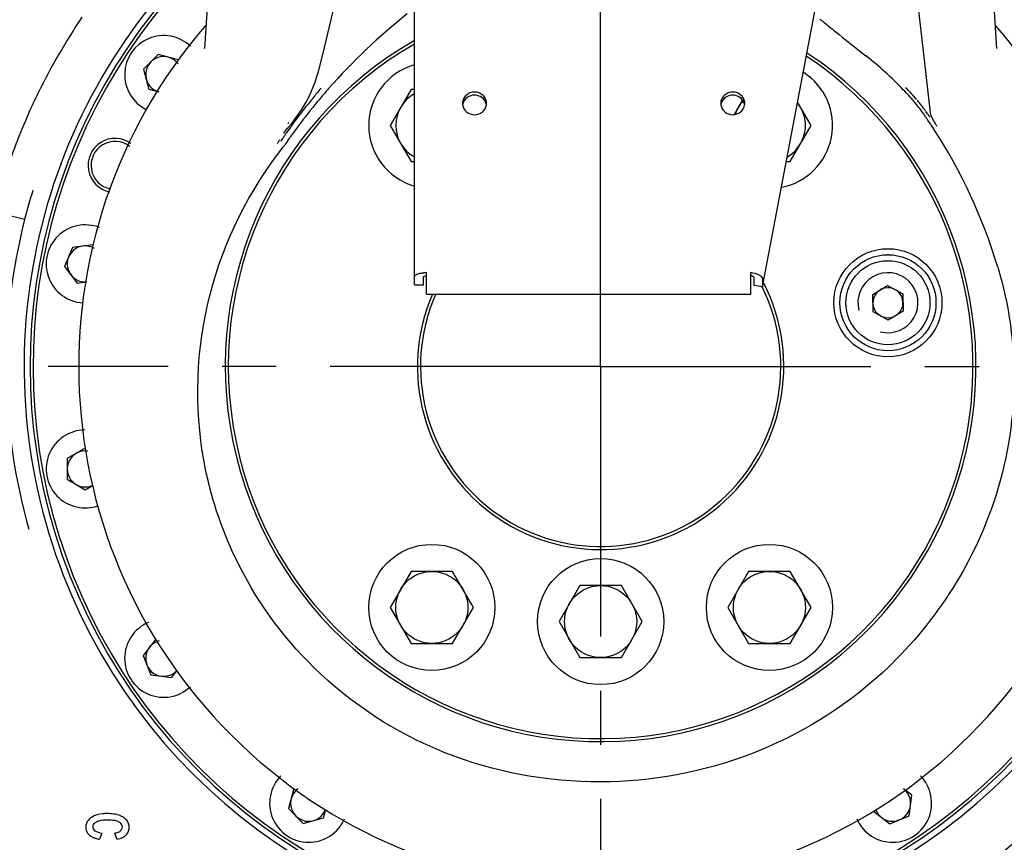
# Model space of a CAD drawing. Header units: millimetres. Extents: x 4086 to 10416, y 123 to 1549.
# Tile 90 of 99: x 9400 to 9427, y 1096 to 1119. Entities that reach past the tile are written whole.
import ezdxf

# ---------------------------------------------------------------- set-up
doc = ezdxf.new("R2010")
doc.units = ezdxf.units.MM
doc.linetypes.add('CENTER', pattern=[0.6, 0.375, -0.075, 0.075, -0.075])
for name, color, linetype in [('中心线', 7, 'Continuous'), ('尺寸标注', 7, 'Continuous'), ('运动范围', 7, 'Continuous')]:
    doc.layers.add(name, color=color, linetype=linetype)
doc.styles.add('思源黑', font='SourceHanSansCN-Normal.ttf')
doc.dimstyles.new('尺寸标注_1_6比例中六', dxfattribs={"dimtxt": 10, "dimasz": 8, "dimexe": 2, "dimexo": 1.5, "dimgap": 1, "dimtad": 1, "dimdec": 1, "dimlfac": 6, "dimdsep": 46, "dimtxsty": '思源黑', "dimcen": 0.09, "dimadec": 0, "dimazin": 0, "dimtp": 0.01, "dimtm": 0.01, "dimtfac": 1, "dimtdec": 1, "dimtofl": 0, "dimtmove": 0, "dimatfit": 3, "dimfxl": 1, "dimtolj": 1, "dimarcsym": 0})

# ---------------------------------------------------------------- blocks, each defined once
blk = doc.blocks.new('*D861')
at = {"layer": 'Defpoints', "color": 0}
for p in [(9400.932, 1109.18), (9192.214, 1034.189), (9358.492, 1034.189)]:
    blk.add_point(p, dxfattribs=at)
at = {"layer": '尺寸标注', "color": 0, "lineweight": -2}
for p, q in [((9399.432, 1109.18), (9190.214, 1109.18)), ((9192.214, 1101.18), (9192.214, 1042.189)), ((9356.992, 1034.189), (9190.214, 1034.189))]:
    blk.add_line(p, q, dxfattribs=at)
at = {"layer": '尺寸标注', "color": 0}
for points in [[(9193.547, 1101.18), (9190.881, 1101.18), (9192.214, 1109.18)], [(9190.881, 1042.189), (9193.547, 1042.189), (9192.214, 1034.189)]]:
    blk.add_solid(points, dxfattribs=at)
at = {"layer": '尺寸标注', "color": 0, "insert": (9186.036, 1073.161), "char_height": 10, "attachment_point": 5, "rotation": 90, "style": '思源黑'}
blk.add_mtext('\\A1;450', dxfattribs=at)
blk = doc.blocks.new('*D862')
at = {"layer": 'Defpoints', "color": 0}
for p in [(9192.214, 1210.835), (9411.594, 1210.835), (9400.932, 1109.18)]:
    blk.add_point(p, dxfattribs=at)
at = {"layer": '尺寸标注', "color": 0, "lineweight": -2}
for p, q in [((9410.094, 1210.835), (9190.214, 1210.835)), ((9192.214, 1117.18), (9192.214, 1202.835)), ((9399.432, 1109.18), (9190.214, 1109.18))]:
    blk.add_line(p, q, dxfattribs=at)
at = {"layer": '尺寸标注', "color": 0}
for points in [[(9193.547, 1202.835), (9190.881, 1202.835), (9192.214, 1210.835)], [(9190.881, 1117.18), (9193.547, 1117.18), (9192.214, 1109.18)]]:
    blk.add_solid(points, dxfattribs=at)
at = {"layer": '尺寸标注', "color": 0, "insert": (9186.036, 1159.91), "char_height": 10, "attachment_point": 5, "rotation": 90, "style": '思源黑'}
blk.add_mtext('\\A1;610', dxfattribs=at)
blk = doc.blocks.new('*D866')
at = {"layer": 'Defpoints', "color": 0}
for p in [(9628.221, 1109.18), (9391.263, 1031.051), (9628.221, 869.238)]:
    blk.add_point(p, dxfattribs=at)
at = {"layer": '尺寸标注', "color": 0, "lineweight": -2}
for p, q in [((9628.221, 1107.68), (9628.221, 867.238)), ((9391.263, 1029.551), (9391.263, 867.238)), ((9399.263, 869.238), (9620.221, 869.238))]:
    blk.add_line(p, q, dxfattribs=at)
at = {"layer": '尺寸标注', "color": 0}
for points in [[(9399.263, 870.572), (9399.263, 867.905), (9391.263, 869.238)], [(9620.221, 867.905), (9620.221, 870.572), (9628.221, 869.238)]]:
    blk.add_solid(points, dxfattribs=at)
at = {"layer": '尺寸标注', "color": 0, "insert": (9509.994, 875.416), "char_height": 10, "attachment_point": 5, "style": '思源黑'}
blk.add_mtext('\\A1;1421.9', dxfattribs=at)
blk = doc.blocks.new('*D870')
at = {"layer": 'Defpoints', "color": 0}
for p in [(9455.609, 1109.18), (9391.263, 1031.051), (9455.609, 968.411)]:
    blk.add_point(p, dxfattribs=at)
at = {"layer": '尺寸标注', "color": 0, "lineweight": -2}
for p, q in [((9455.609, 1107.68), (9455.609, 966.411)), ((9391.263, 1029.551), (9391.263, 966.411)), ((9399.263, 968.411), (9447.609, 968.411))]:
    blk.add_line(p, q, dxfattribs=at)
at = {"layer": '尺寸标注', "color": 0}
for points in [[(9399.263, 969.745), (9399.263, 967.078), (9391.263, 968.411)], [(9447.609, 967.078), (9447.609, 969.745), (9455.609, 968.411)]]:
    blk.add_solid(points, dxfattribs=at)
at = {"layer": '尺寸标注', "color": 0, "insert": (9423.062, 974.596), "char_height": 10, "attachment_point": 5, "style": '思源黑'}
blk.add_mtext('\\A1;386.1', dxfattribs=at)
blk = doc.blocks.new('*D872')
at = {"layer": 'Defpoints', "color": 0}
for p in [(9416.26, 1321.141), (9424.034, 1034.189), (9655.547, 1034.189)]:
    blk.add_point(p, dxfattribs=at)
at = {"layer": '尺寸标注', "color": 0, "lineweight": -2}
for p, q in [((9417.76, 1321.141), (9657.547, 1321.141)), ((9655.547, 1313.141), (9655.547, 1042.189)), ((9425.534, 1034.189), (9657.547, 1034.189))]:
    blk.add_line(p, q, dxfattribs=at)
at = {"layer": '尺寸标注', "color": 0}
for points in [[(9656.881, 1313.141), (9654.214, 1313.141), (9655.547, 1321.141)], [(9654.214, 1042.189), (9656.881, 1042.189), (9655.547, 1034.189)]]:
    blk.add_solid(points, dxfattribs=at)
at = {"layer": '尺寸标注', "color": 0, "insert": (9649.37, 1177.917), "char_height": 10, "attachment_point": 5, "rotation": 90, "style": '思源黑'}
blk.add_mtext('\\A1;1721.9', dxfattribs=at)

msp = doc.modelspace()

# ---------------------------------------------------------------- linework, layer by layer
at = {"layer": '中心线', "linetype": 'CENTER', "ltscale": 20}
for q in [(9416.26, 1206.169), (9400.932, 1109.18), (9416.26, 1093.852), (9431.588, 1109.18)]:
    msp.add_line((9416.26, 1109.18), q, dxfattribs=at)
at = {"layer": '中心线'}
msp.add_line((9416.26, 1109.18), (9416.26, 1124.508), dxfattribs=at)
at = {"layer": '运动范围', "linetype": 'Continuous'}
for p, q in [((9405.82, 1126.803), (9405.271, 1118.005)), ((9411.094, 1111.441), (9411.094, 1120.96)), ((9420.755, 1111.388), (9422.564, 1120.927)), ((9405.271, 1118.005), (9405.272, 1118.014)), ((9408.541, 1117.798), (9408.596, 1118.03)), ((9427.249, 1118.007), (9427.249, 1118.005)), ((9403.986, 1117.839), (9403.578, 1117.431)), ((9404.544, 1117.69), (9403.986, 1117.839)), ((9403.578, 1117.431), (9403.728, 1116.873)), ((9408.338, 1117.072), (9408.38, 1117.204)), ((9403.728, 1116.873), (9404.002, 1116.8)), ((9410.999, 1116.869), (9410.422, 1115.869)), ((9411.094, 1116.869), (9410.999, 1116.869)), ((9407.958, 1116.3), (9408.085, 1116.513)), ((9420.197, 1116.575), (9419.963, 1116.171)), ((9422.098, 1115.869), (9421.727, 1116.513)), ((9425.376, 1116.465), (9425.404, 1116.216)), ((9407.69, 1115.925), (9407.958, 1116.3)), ((9425.313, 1116.218), (9425.287, 1116.255)), ((9425.449, 1116.086), (9425.448, 1116.087)), ((9425.448, 1116.087), (9425.519, 1115.965)), ((9407.532, 1115.743), (9407.575, 1115.793)), ((9407.575, 1115.793), (9407.69, 1115.925)), ((9407.575, 1115.793), (9407.575, 1115.793)), ((9407.595, 1115.949), (9407.583, 1115.909)), ((9410.422, 1115.869), (9410.999, 1114.869)), ((9421.521, 1114.869), (9422.098, 1115.869)), ((9425.519, 1115.965), (9425.556, 1115.9)), ((9425.582, 1115.855), (9425.585, 1115.848)), ((9407.467, 1115.653), (9407.532, 1115.743)), ((9407.396, 1115.449), (9407.382, 1115.427)), ((9407.514, 1115.356), (9407.499, 1115.334)), ((9410.999, 1114.869), (9411.094, 1114.869)), ((9421.415, 1114.869), (9421.521, 1114.869)), ((9400.277, 1113.255), (9398.145, 1113.787)), ((9400.278, 1113.257), (9400.277, 1113.255)), ((9401.607, 1112.483), (9401.386, 1111.95)), ((9402.18, 1112.558), (9401.607, 1112.483)), ((9401.386, 1111.95), (9401.738, 1111.492)), ((9411.344, 1111.441), (9411.344, 1111.669)), ((9411.427, 1111.182), (9411.427, 1111.783)), ((9420.426, 1111.182), (9420.426, 1111.783)), ((9401.738, 1111.492), (9402.007, 1111.527)), ((9411.094, 1111.441), (9411.344, 1111.441)), ((9420.508, 1111.656), (9420.508, 1111.428)), ((9420.755, 1111.388), (9420.508, 1111.428)), ((9420.755, 1111.616), (9420.755, 1111.388)), ((9423.811, 1111.179), (9424.222, 1111.429)), ((9424.222, 1111.429), (9424.644, 1111.197)), ((9411.427, 1111.182), (9420.426, 1111.182)), ((9423.821, 1110.698), (9423.811, 1111.179)), ((9424.644, 1111.197), (9424.654, 1110.716)), ((9424.242, 1110.467), (9423.821, 1110.698)), ((9424.654, 1110.716), (9424.242, 1110.467)), ((9401.959, 1106.913), (9401.459, 1106.624)), ((9401.459, 1106.624), (9401.459, 1106.047)), ((9401.459, 1106.047), (9401.959, 1105.758)), ((9401.959, 1105.758), (9402.181, 1105.886)), ((9410.999, 1103.491), (9410.422, 1102.491)), ((9412.154, 1103.491), (9410.999, 1103.491)), ((9412.731, 1102.491), (9412.154, 1103.491)), ((9420.366, 1103.491), (9419.789, 1102.491)), ((9421.521, 1103.491), (9420.366, 1103.491)), ((9422.098, 1102.491), (9421.521, 1103.491)), ((9415.683, 1103.098), (9415.106, 1102.098)), ((9416.837, 1103.098), (9415.683, 1103.098)), ((9417.415, 1102.098), (9416.837, 1103.098)), ((9410.422, 1102.491), (9410.999, 1101.491)), ((9412.154, 1101.491), (9412.731, 1102.491)), ((9419.789, 1102.491), (9420.366, 1101.491)), ((9421.521, 1101.491), (9422.098, 1102.491)), ((9415.106, 1102.098), (9415.683, 1101.098)), ((9416.837, 1101.098), (9417.415, 1102.098)), ((9403.915, 1101.612), (9403.564, 1101.154)), ((9410.999, 1101.491), (9412.154, 1101.491)), ((9420.366, 1101.491), (9421.521, 1101.491)), ((9403.564, 1101.154), (9403.784, 1100.621)), ((9415.683, 1101.098), (9416.837, 1101.098)), ((9404.357, 1100.546), (9404.501, 1100.734)), ((9403.784, 1100.621), (9404.357, 1100.546)), ((9407.751, 1097.464), (9407.601, 1096.907)), ((9424.895, 1097.277), (9424.665, 1097.453)), ((9424.819, 1096.705), (9424.895, 1097.277)), ((9407.601, 1096.907), (9408.01, 1096.498)), ((9408.01, 1096.498), (9408.567, 1096.648)), ((9408.567, 1096.648), (9408.631, 1096.888)), ((9423.828, 1096.835), (9424.286, 1096.484)), ((9424.286, 1096.484), (9424.819, 1096.705)), ((9402.424, 1096.217), (9402.352, 1096.057)), ((9402.84, 1096.059), (9402.784, 1096.222))]:
    msp.add_line(p, q, dxfattribs=at)
for points in [[(9427.249, 1118.005), (9426.7, 1126.803), (9426.221, 1136.153), (9425.849, 1145.435)], [(9408.596, 1118.03), (9408.733, 1118.619), (9408.932, 1119.443)], [(9425.074, 1119.134), (9425.241, 1117.692), (9425.376, 1116.465)], [(9408.38, 1117.204), (9408.428, 1117.369), (9408.541, 1117.798)], [(9408.085, 1116.513), (9408.18, 1116.694), (9408.338, 1117.072)], [(9425.556, 1115.901), (9425.56, 1115.894), (9425.572, 1115.872), (9425.582, 1115.855)]]:
    msp.add_lwpolyline(points, dxfattribs=at)
for centre, radius in [((9424.232, 1110.948), 1.5), ((9424.232, 1110.948), 1.333), ((9424.232, 1110.948), 1.167), ((9411.576, 1102.491), 1.75), ((9420.944, 1102.491), 1.75), ((9416.26, 1102.098), 1.75), ((9411.576, 1102.491), 1), ((9420.944, 1102.491), 1), ((9416.26, 1102.098), 1)]:
    msp.add_circle(centre, radius, dxfattribs=at)
for centre, radius, start, end in [((9416.26, 1109.18), 211.961, 290, 150), ((9416.26, 1109.18), 17.498, 300.3243, 52.2939), ((9416.26, 1109.18), 15.997, 132.4919, 47.5081), ((9416.26, 1109.18), 15.832, 133.1325, 46.8528), ((9416.26, 1109.18), 15.748, 133.435, 46.5144), ((9416.424, 1109.045), 17.562, 145.9812, 153.8267), ((9421.249, 1105.878), 16.688, 128.3483, 138.6969), ((9419.752, 1115.412), 4.28, 51.7694, 52.7885), ((9419.656, 1115.29), 4.436, 50.7755, 51.7691), ((9416.26, 1109.18), 14.482, 139.1865, 40.8135), ((9404.136, 1117.281), 1.083, 46.7975, 244.1323), ((9416.26, 1109.18), 10.415, 119.7504, 56.5427), ((9416.26, 1109.18), 10.332, 120, 56.3921), ((9404.136, 1117.281), 0.5, 36.3838, 254.5126), ((9417.564, 1110.07), 9.819, 43.7335, 51.9217), ((9411.576, 1115.869), 1.75, 106.0109, 253.9891), ((9420.944, 1115.869), 1.75, 281.0934, 57.4544), ((9423.197, 1104.416), 19.283, 139.7828, 139.9535), ((9423.341, 1104.295), 19.471, 139.627, 139.7829), ((9421.22, 1105.908), 16.647, 138.7077, 139.1558), ((9417.759, 1110.264), 9.544, 41.0402, 43.6996), ((9416.062, 1108.813), 11.867, 42.7937, 43.0993), ((9416.141, 1108.886), 11.76, 42.1159, 42.7939), ((9413.575, 1110.348), 14.429, 154.3804, 156.471), ((9421.642, 1106.482), 23.375, 153.8303, 154.3868), ((9422.245, 1105.204), 18.047, 140.4185, 141.542), ((9421.225, 1105.904), 16.653, 139.7926, 141.0605), ((9422.93, 1104.64), 18.935, 139.9526, 140.4242), ((9421.217, 1105.91), 16.643, 139.1558, 139.7924), ((9411.576, 1115.869), 1, 118.9291, 241.0709), ((9416.175, 1108.917), 11.714, 41.5279, 42.1154), ((9416.137, 1108.883), 11.764, 40.9228, 41.5275), ((9421.237, 1105.894), 16.669, 141.0606, 144.0918), ((9421.377, 1105.895), 16.938, 141.5461, 142.1666), ((9412.722, 1116.481), 0.295, 180.0227, 188.4444), ((9412.725, 1116.395), 0.298, 163.582, 171.563), ((9412.724, 1116.395), 0.297, 162.6629, 163.5763), ((9412.797, 1116.395), 0.297, 16.4237, 17.3371), ((9412.796, 1116.395), 0.298, 8.437, 16.418), ((9412.799, 1116.481), 0.295, 351.5556, 359.9773), ((9419.888, 1116.481), 0.295, 180.0227, 188.4444), ((9419.891, 1116.395), 0.298, 163.582, 171.563), ((9419.89, 1116.395), 0.297, 162.6629, 163.5763), ((9420.944, 1115.869), 1, 137.0144, 162.0312), ((9419.963, 1116.395), 0.297, 16.4237, 17.3371), ((9419.962, 1116.395), 0.298, 8.437, 16.418), ((9419.965, 1116.481), 0.295, 351.5556, 359.9773), ((9420.944, 1115.869), 1, 299.8858, 38.7648), ((9422.153, 1114.091), 3.717, 37.9572, 41.0164), ((9422.02, 1113.984), 3.978, 39.757, 40.5904), ((9421.843, 1113.839), 4.207, 37.5049, 39.7375), ((9422.037, 1113.998), 3.866, 35.0343, 38.0004), ((9421.704, 1113.73), 4.383, 36.6669, 37.5271), ((9421.836, 1113.828), 4.218, 35.4262, 36.6691), ((9416.26, 1109.18), 17.358, 156.4753, 162.6756), ((9419.125, 1107.609), 14.108, 142.7423, 145.2175), ((9420.665, 1106.448), 16.037, 142.1663, 142.7723), ((9412.947, 1107.631), 14.964, 34.5982, 35.0121), ((9412.939, 1107.626), 14.973, 34.2529, 34.5982), ((9397.825, 1096.798), 33.656, 35.0003, 35.2414), ((9412.935, 1107.623), 14.979, 34.0885, 34.2529), ((9412.929, 1107.619), 14.986, 33.5005, 34.0884), ((9412.923, 1107.615), 14.993, 33.2697, 33.5005), ((9412.921, 1107.614), 14.996, 33.042, 33.2697), ((9412.856, 1107.584), 15.066, 16.7732, 33.0016), ((9402.788, 1114.76), 0.75, 53.749, 258.75), ((9419.407, 1107.435), 14.439, 146.0067, 146.2864), ((9418.992, 1107.714), 13.938, 145.6373, 146.0069), ((9418.687, 1107.922), 13.57, 145.2514, 145.6369), ((9421.211, 1105.913), 16.637, 144.7014, 145.4167), ((9421.223, 1105.904), 16.651, 144.0921, 144.7015), ((9402.788, 1114.76), 0.667, 52.159, 258.75), ((9405.996, 1116.364), 1.631, 322.4361, 325.6687), ((9405.995, 1116.364), 1.631, 325.6688, 326.858), ((9406.126, 1116.277), 1.666, 322.0002, 325.5075), ((9416.26, 1109.18), 16.494, 162.7763, 165.6901), ((9416.26, 1109.18), 16.494, 165.6968, 195.8814), ((9401.959, 1112.025), 1.083, 68.6932, 266.7125), ((9401.959, 1112.025), 0.5, 58.5862, 275.6429), ((9411.427, 1110.834), 0.949, 89.968, 95.0131), ((9424.232, 1110.948), 0.833, 255, 195), ((9416.26, 1109.18), 5.083, 156.7187, 27.0398), ((9416.26, 1109.18), 4.999, 156.2418, 26.1852), ((9424.232, 1110.948), 0.417, 1.2113, 180.0553), ((9424.232, 1110.948), 0.417, 181.2113, 0.0553), ((9401.959, 1106.335), 1.083, 90.7591, 290.1061), ((9401.959, 1106.335), 0.5, 81.1673, 296.3909), ((9404.136, 1101.079), 1.083, 112.9939, 313.335), ((9404.136, 1101.079), 0.5, 104.1217, 316.7527), ((9408.159, 1097.056), 1.083, 135.3962, 336.3997), ((9424.361, 1097.056), 1.083, 203.5993, 44.6033), ((9408.159, 1097.056), 0.5, 127.4447, 340.4584), ((9424.361, 1097.056), 0.5, 199.5402, 52.5), ((9402.253, 1096.384), 0.277, 194.7608, 199.8976), ((9402.242, 1096.38), 0.265, 199.9403, 211.5869), ((9402.25, 1096.385), 0.275, 211.6226, 218.1381), ((9402.351, 1096.51), 0.436, 237.1278, 242.0482), ((9402.458, 1096.747), 0.697, 249.3144, 252.0451), ((9402.779, 1096.458), 0.23, 298.0782, 302.997), ((9402.791, 1096.44), 0.208, 302.9697, 311.1326), ((9402.828, 1096.402), 0.154, 319.9399, 326.2434)]:
    msp.add_arc(centre, radius, start, end, dxfattribs=at)
for points, knots in [([(9422.461, 1118.726), (9422.559, 1118.646), (9422.945, 1118.335), (9423.331, 1118.026), (9423.62, 1117.799)], [0, 0, 0, 0, 7989.712163, 31072.021696, 31072.021696, 31072.021696, 31072.021696]), ([(9413.094, 1116.481), (9413.094, 1116.522), (9413.076, 1116.605), (9412.977, 1116.744), (9412.76, 1116.828), (9412.544, 1116.744), (9412.445, 1116.605), (9412.427, 1116.522), (9412.427, 1116.481)], [0, 0, 0, 0, 9646.074123, 19460.623671, 39370.825905, 59281.028139, 69095.577687, 78741.65181, 78741.65181, 78741.65181, 78741.65181]), ([(9413.08, 1116.484), (9413.06, 1116.548), (9412.971, 1116.667), (9412.76, 1116.73), (9412.55, 1116.667), (9412.461, 1116.548), (9412.441, 1116.484)], [0, 0, 0, 0, 13466.212847, 27415.328657, 41364.444468, 54830.657314, 54830.657314, 54830.657314, 54830.657314]), ([(9420.26, 1116.481), (9420.26, 1116.522), (9420.242, 1116.605), (9420.143, 1116.744), (9419.926, 1116.828), (9419.71, 1116.744), (9419.611, 1116.605), (9419.593, 1116.522), (9419.593, 1116.481)], [0, 0, 0, 0, 9693.945657, 19557.20285, 39566.215432, 59575.228014, 69438.485207, 79132.430864, 79132.430864, 79132.430864, 79132.430864]), ([(9420.246, 1116.484), (9420.226, 1116.548), (9420.136, 1116.667), (9419.926, 1116.73), (9419.716, 1116.667), (9419.627, 1116.548), (9419.607, 1116.484)], [0, 0, 0, 0, 13533.062353, 27551.424916, 41569.787479, 55102.849831, 55102.849831, 55102.849831, 55102.849831]), ([(9412.43, 1116.438), (9412.441, 1116.364), (9412.527, 1116.219), (9412.76, 1116.141), (9412.994, 1116.219), (9413.08, 1116.364), (9413.091, 1116.438)], [0, 0, 0, 0, 13439.906194, 27427.86093, 41415.815665, 54855.72186, 54855.72186, 54855.72186, 54855.72186]), ([(9419.596, 1116.438), (9419.607, 1116.364), (9419.693, 1116.219), (9419.926, 1116.141), (9420.16, 1116.219), (9420.246, 1116.364), (9420.256, 1116.438)], [0, 0, 0, 0, 13506.576418, 27563.920037, 41621.263655, 55127.840074, 55127.840074, 55127.840074, 55127.840074]), ([(9416.26, 1097.647), (9414.793, 1097.644), (9411.843, 1098.178), (9408.271, 1100.502), (9406.112, 1103.51), (9404.942, 1107.091), (9405.088, 1111.229), (9406.505, 1114.057), (9407.438, 1115.252)], [0, 0, 0, 0, 14342.730153, 28501.46456, 40593.636056, 49823.382198, 64956.766394, 79779.882638, 79779.882638, 79779.882638, 79779.882638]), ([(9411.094, 1111.669), (9411.094, 1111.702), (9411.162, 1111.743), (9411.248, 1111.767), (9411.31, 1111.776), (9411.344, 1111.779)], [0, 0, 0, 0, 14266.102212, 26426.608031, 41034.816763, 41034.816763, 41034.816763, 41034.816763]), ([(9411.344, 1111.669), (9411.344, 1111.68), (9411.381, 1111.696), (9411.407, 1111.698), (9411.427, 1111.698)], [0, 0, 0, 0, 10788.814341, 31073.940894, 31073.940894, 31073.940894, 31073.940894]), ([(9427.281, 1111.932), (9427.594, 1110.89), (9427.897, 1108.683), (9427.209, 1104.608), (9424.666, 1100.719), (9420.545, 1098.183), (9417.671, 1097.65), (9416.26, 1097.647)], [0, 0, 0, 0, 10397.292917, 20896.900753, 38988.569899, 52715.221994, 66200.543522, 66200.543522, 66200.543522, 66200.543522]), ([(9420.755, 1111.616), (9420.755, 1111.634), (9420.724, 1111.676), (9420.615, 1111.74), (9420.506, 1111.77), (9420.426, 1111.783)], [0, 0, 0, 0, 5808.057567, 15102.592134, 41308.593098, 41308.593098, 41308.593098, 41308.593098]), ([(9420.508, 1111.656), (9420.508, 1111.667), (9420.474, 1111.687), (9420.446, 1111.694), (9420.426, 1111.698)], [0, 0, 0, 0, 11225.000865, 31268.808175, 31268.808175, 31268.808175, 31268.808175]), ([(9402.568, 1096.768), (9402.526, 1096.768), (9402.377, 1096.762), (9402.224, 1096.723), (9402.133, 1096.664)], [0, 0, 0, 0, 8727.696909, 31441.057243, 31441.057243, 31441.057243, 31441.057243]), ([(9403.02, 1096.663), (9402.991, 1096.682), (9402.85, 1096.753), (9402.689, 1096.768), (9402.568, 1096.768)], [0, 0, 0, 0, 7086.852045, 31451.980276, 31451.980276, 31451.980276, 31451.980276]), ([(9402.176, 1096.398), (9402.176, 1096.441), (9402.207, 1096.502), (9402.256, 1096.535), (9402.27, 1096.543)], [0, 0, 0, 0, 22722.521356, 31447.963929, 31447.963929, 31447.963929, 31447.963929]), ([(9402.27, 1096.543), (9402.291, 1096.555), (9402.392, 1096.594), (9402.502, 1096.598), (9402.585, 1096.598)], [0, 0, 0, 0, 7066.294074, 31448.681211, 31448.681211, 31448.681211, 31448.681211]), ([(9402.585, 1096.598), (9402.614, 1096.598), (9402.716, 1096.595), (9402.824, 1096.581), (9402.887, 1096.542)], [0, 0, 0, 0, 8764.785009, 31454.881168, 31454.881168, 31454.881168, 31454.881168]), ([(9402.887, 1096.542), (9402.901, 1096.533), (9402.95, 1096.499), (9402.98, 1096.438), (9402.98, 1096.395)], [0, 0, 0, 0, 8795.57576, 31462.826332, 31462.826332, 31462.826332, 31462.826332]), ([(9403.055, 1096.143), (9403.075, 1096.158), (9403.146, 1096.22), (9403.181, 1096.318), (9403.181, 1096.386)], [0, 0, 0, 0, 8544.160642, 31476.943711, 31476.943711, 31476.943711, 31476.943711]), ([(9402.947, 1096.302), (9402.944, 1096.299), (9402.938, 1096.292), (9402.931, 1096.286), (9402.928, 1096.283)], [0, 0, 0, 0, 15468.403842, 31470.311186, 31470.311186, 31470.311186, 31470.311186])]:
    msp.add_open_spline(points, degree=3, knots=knots, dxfattribs=at)
for points in [[(9425.404, 1116.215), (9425.41, 1116.17), (9425.425, 1116.125), (9425.449, 1116.086)], [(9402.133, 1096.664), (9402.101, 1096.643), (9402.071, 1096.618), (9402.046, 1096.588)], [(9403.11, 1096.585), (9403.084, 1096.616), (9403.053, 1096.641), (9403.02, 1096.663)], [(9402.046, 1096.588), (9402.002, 1096.536), (9401.975, 1096.464), (9401.975, 1096.396)], [(9401.975, 1096.396), (9401.975, 1096.368), (9401.978, 1096.34), (9401.985, 1096.313)], [(9402.236, 1096.285), (9402.203, 1096.311), (9402.176, 1096.355), (9402.176, 1096.398)], [(9402.98, 1096.395), (9402.98, 1096.367), (9402.972, 1096.339), (9402.957, 1096.316)], [(9403.181, 1096.386), (9403.181, 1096.457), (9403.155, 1096.531), (9403.11, 1096.585)], [(9402.034, 1096.215), (9402.044, 1096.203), (9402.055, 1096.191), (9402.067, 1096.18)], [(9402.067, 1096.18), (9402.082, 1096.166), (9402.098, 1096.154), (9402.114, 1096.144)], [(9402.147, 1096.125), (9402.168, 1096.113), (9402.189, 1096.104), (9402.211, 1096.095)], [(9402.424, 1096.217), (9402.358, 1096.228), (9402.289, 1096.244), (9402.236, 1096.285)], [(9402.839, 1096.235), (9402.821, 1096.23), (9402.803, 1096.225), (9402.784, 1096.222)], [(9402.887, 1096.255), (9402.872, 1096.247), (9402.855, 1096.24), (9402.839, 1096.235)], [(9402.84, 1096.059), (9402.892, 1096.07), (9402.944, 1096.084), (9402.992, 1096.106)], [(9402.992, 1096.106), (9403.014, 1096.117), (9403.035, 1096.129), (9403.055, 1096.143)], [(9402.243, 1096.084), (9402.278, 1096.073), (9402.315, 1096.064), (9402.352, 1096.057)]]:
    msp.add_open_spline(points, degree=3, dxfattribs=at)

# ---------------------------------------------------------------- dimensions: what is measured, and where the dimension line sits
at = {"layer": '尺寸标注'}
for base, p1, p2, angle, text, picture, middle in [((9655.547, 1034.189), (9416.26, 1321.141), (9424.034, 1034.189), 270, '1721.9', '*D872', (9655.547, 1177.917)), ((9192.214, 1210.835), (9400.932, 1109.18), (9411.594, 1210.835), 90, '610', '*D862', (9192.214, 1159.91)), ((9192.214, 1034.189), (9400.932, 1109.18), (9358.492, 1034.189), 270, '450', '*D861', (9192.214, 1073.161))]:
    dim = msp.add_linear_dim(base=base, p1=p1, p2=p2, angle=angle, text=text, dimstyle='尺寸标注_1_6比例中六', dxfattribs=at)
    dim.commit()
    dim.dimension.update_dxf_attribs({"geometry": picture, "text_midpoint": middle, "dimtype": 160})
for base, p2, text, picture, middle in [((9628.221, 869.238), (9628.221, 1109.18), '1421.9', '*D866', (9509.994, 869.238)), ((9455.609, 968.411), (9455.609, 1109.18), '386.1', '*D870', (9423.062, 968.411))]:
    dim = msp.add_linear_dim(base=base, p1=(9391.263, 1031.051), p2=p2, text=text, dimstyle='尺寸标注_1_6比例中六', dxfattribs=at)
    dim.commit()
    dim.dimension.update_dxf_attribs({"geometry": picture, "text_midpoint": middle, "dimtype": 160})

doc.saveas('drawing.dxf')
